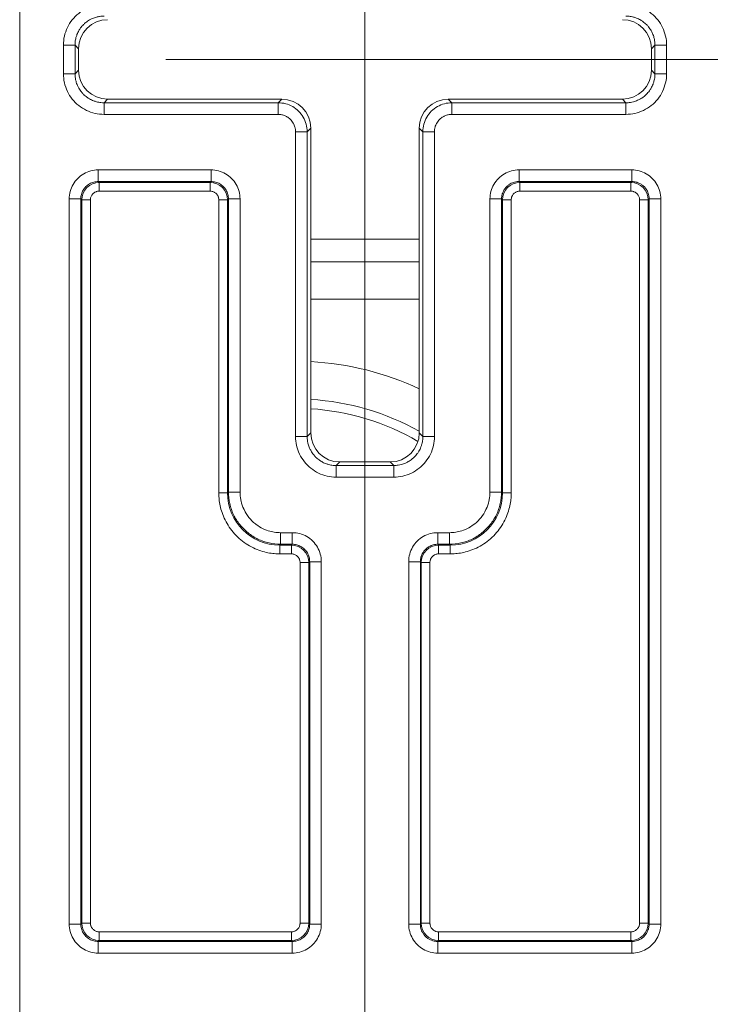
# Model space of a CAD drawing. Header units: inches. Extents: x 0.3 to 84.8, y 1.5 to 53.5.
# Tile 78 of 107: x 68.5 to 69.7, y 30.7 to 32.4. Entities that reach past the tile are written whole.
import ezdxf

# ---------------------------------------------------------------- set-up
doc = ezdxf.new("R2010")
doc.units = ezdxf.units.IN
doc.header["$LTSCALE"] = 2.5
doc.header["$MEASUREMENT"] = 0
for name, color, linetype, lineweight in [('Dimension (ANSI)', 7, 'Continuous', 9), ('Visible (ANSI)', 7, 'Continuous', 18), ('Visible Narrow (ANSI)', 7, 'Continuous', 5)]:
    doc.layers.add(name, color=color, linetype=linetype, lineweight=lineweight)
doc.styles.add('Note Text (ANSI)', font='arial.ttf')
doc.dimstyles.new('.XX', dxfattribs={"dimscale": 2.5, "dimtxt": 0.095, "dimasz": 0.125, "dimexe": 0.1875, "dimexo": 0.0625, "dimgap": 0.0625, "dimtad": 0, "dimtih": 1, "dimtoh": 1, "dimrnd": 1e-08, "dimzin": 0, "dimdsep": 46, "dimtxsty": 'Note Text (ANSI)', "dimblk": 'Filled-1', "dimcen": 0.09, "dimdle": 0.45, "dimclrd": 256, "dimclre": 256, "dimclrt": 256, "dimadec": 0, "dimazin": 1, "dimtfac": 1.263158, "dimtofl": 0, "dimtmove": 0, "dimatfit": 3, "dimfxl": 1, "dimtolj": 1, "dimtzin": 4, "dimlwd": -1, "dimlwe": -1, "dimarcsym": 0})

# ---------------------------------------------------------------- blocks, each defined once
blk = doc.blocks.new('Filled-1')
at = {"color": 0}
for p, q in [((0, 0), (-1, 0.25)), ((-1, 0.25), (-1, -0.25)), ((-1, 0), (0, 0)), ((-1, -0.25), (0, 0))]:
    blk.add_line(p, q, dxfattribs=at)
at = {"color": 0, "flags": 128}
blk.add_lwpolyline([(-1, -0.25), (0, 0), (-1, 0.25), (-1, -0.25)], dxfattribs=at)
at = {"color": 0}
blk.add_solid([(-1, -0.25), (0, 0), (-1, 0.25), (-1, -0.25)], dxfattribs=at)
blk = doc.blocks.new('*D52')
at = {"layer": 'Defpoints', "color": 0, "transparency": 16777216}
for p in [(74.7319, 33.6459), (69.1069, 20.0209), (74.7319, 20.0209)]:
    blk.add_point(p, dxfattribs=at)
at = {"layer": 'Dimension (ANSI)', "transparency": 16777216}
for p, q in [((69.1069, 20.1772), (69.1069, 34.1147)), ((74.7319, 20.1772), (74.7319, 34.1147)), ((69.4194, 33.6459), (71.4547, 33.6459)), ((74.4194, 33.6459), (72.3841, 33.6459))]:
    blk.add_line(p, q, dxfattribs=at)
at = {"layer": 'Dimension (ANSI)', "transparency": 16777216, "xscale": 0.3125, "yscale": 0.3125, "zscale": 0.3125, "rotation": 180}
blk.add_blockref('Filled-1', (69.1069, 33.6459), dxfattribs=at)
at = {"layer": 'Dimension (ANSI)', "transparency": 16777216, "xscale": 0.3125, "yscale": 0.3125, "zscale": 0.3125}
blk.add_blockref('Filled-1', (74.7319, 33.6459), dxfattribs=at)
at = {"layer": 'Dimension (ANSI)', "transparency": 16777216, "insert": (71.611, 33.7672), "char_height": 0.2375, "attachment_point": 1, "style": 'Note Text (ANSI)'}
blk.add_mtext('\\A1;5.63', dxfattribs=at)
blk = doc.blocks.new('*D53')
at = {"layer": 'Defpoints', "color": 0, "transparency": 16777216}
for p in [(68.6073, 32.3656), (68.6073, 20.3406), (80.6698, 20.3406)]:
    blk.add_point(p, dxfattribs=at)
at = {"layer": 'Dimension (ANSI)', "transparency": 16777216}
for p, q in [((68.7635, 32.3656), (81.1385, 32.3656)), ((80.6698, 32.0531), (80.6698, 28.0394)), ((80.6698, 20.6531), (80.6698, 27.4842)), ((68.7635, 20.3406), (81.1385, 20.3406))]:
    blk.add_line(p, q, dxfattribs=at)
at = {"layer": 'Dimension (ANSI)', "transparency": 16777216, "xscale": 0.3125, "yscale": 0.3125, "zscale": 0.3125}
for p, rotation in [((80.6698, 32.3656), 90), ((80.6698, 20.3406), 270)]:
    blk.add_blockref('Filled-1', p, dxfattribs=dict(at, rotation=rotation))
at = {"layer": 'Dimension (ANSI)', "transparency": 16777216, "insert": (80.2802, 27.8831), "char_height": 0.2375, "attachment_point": 1, "style": 'Note Text (ANSI)'}
blk.add_mtext('\\A1;12.03', dxfattribs=at)

msp = doc.modelspace()

# ---------------------------------------------------------------- linework, layer by layer
at = {"layer": 'Visible (ANSI)'}
for p, q in [((68.6135, 32.3471), (68.6135, 32.384)), ((69.6004, 32.384), (69.6004, 32.3471)), ((68.9635, 32.2971), (68.6635, 32.2971)), ((69.5504, 32.2971), (69.2504, 32.2971)), ((69.0135, 31.7221), (69.0135, 32.2471)), ((69.2004, 32.2471), (69.2004, 31.7221)), ((69.0135, 32.0556), (69.2004, 32.0556)), ((69.1504, 31.6721), (69.0635, 31.6721))]:
    msp.add_line(p, q, dxfattribs=at)
for centre, major_axis in [((68.6635, 32.384), (-0.0354, 0.0354)), ((69.5504, 32.384), (0.0354, 0.0354)), ((68.6635, 32.3471), (-0.0354, -0.0354)), ((69.5504, 32.3471), (0.0354, -0.0354)), ((68.9635, 32.2471), (0.0354, 0.0354)), ((69.2504, 32.2471), (-0.0354, 0.0354)), ((69.0635, 31.7221), (-0.0354, -0.0354)), ((69.1504, 31.7221), (0.0354, -0.0354))]:
    msp.add_ellipse(centre, major_axis=major_axis, ratio=0.999695, start_param=5.497939, end_param=7.068431, dxfattribs=at)
at = {"layer": 'Visible Narrow (ANSI)'}
for p, q in [((68.5119, 32.6106), (68.5119, 29.7206)), ((68.5873, 32.3409), (68.5873, 32.3902)), ((68.6073, 32.3902), (68.5873, 32.3902)), ((68.6073, 32.3409), (68.6073, 32.3902)), ((68.6135, 32.384), (68.6073, 32.3902)), ((69.6004, 32.384), (69.6066, 32.3902)), ((69.6066, 32.3902), (69.6266, 32.3902)), ((69.6066, 32.3902), (69.6066, 32.3409)), ((69.6266, 32.3902), (69.6266, 32.3409)), ((68.6073, 32.3409), (68.5873, 32.3409)), ((68.6135, 32.3471), (68.6073, 32.3409)), ((69.6004, 32.3471), (69.6066, 32.3409)), ((69.6066, 32.3409), (69.6266, 32.3409)), ((68.6635, 32.2971), (68.6573, 32.2909)), ((68.9573, 32.2909), (68.6573, 32.2909)), ((68.6573, 32.2909), (68.6573, 32.2709)), ((68.9635, 32.2971), (68.9573, 32.2909)), ((68.9573, 32.2909), (68.9573, 32.2709)), ((69.2566, 32.2909), (69.2504, 32.2971)), ((69.2566, 32.2909), (69.2566, 32.2709)), ((69.5566, 32.2909), (69.2566, 32.2909)), ((69.5504, 32.2971), (69.5566, 32.2909)), ((69.5566, 32.2909), (69.5566, 32.2709)), ((68.9573, 32.2709), (68.6573, 32.2709)), ((69.5566, 32.2709), (69.2566, 32.2709)), ((68.9873, 31.7159), (68.9873, 32.2409)), ((69.0073, 32.2409), (68.9873, 32.2409)), ((69.0135, 32.2471), (69.0073, 32.2409)), ((69.0073, 31.7159), (69.0073, 32.2409)), ((69.2066, 32.2409), (69.2004, 32.2471)), ((69.2066, 32.2409), (69.2266, 32.2409)), ((69.2066, 32.2409), (69.2066, 31.7159)), ((69.2266, 32.2409), (69.2266, 31.7159)), ((68.6473, 32.1752), (68.8416, 32.1752)), ((68.6473, 32.1552), (68.6473, 32.1752)), ((68.8416, 32.1552), (68.8416, 32.1752)), ((69.3723, 32.1752), (69.5666, 32.1752)), ((69.3723, 32.1552), (69.3723, 32.1752)), ((69.5666, 32.1552), (69.5666, 32.1752)), ((68.6473, 32.1552), (68.8416, 32.1552)), ((68.6473, 32.1552), (68.6488, 32.1536)), ((68.6488, 32.1536), (68.84, 32.1536)), ((68.6488, 32.1386), (68.6488, 32.1536)), ((68.8416, 32.1552), (68.84, 32.1536)), ((68.84, 32.1386), (68.84, 32.1536)), ((69.3723, 32.1552), (69.5666, 32.1552)), ((69.3738, 32.1536), (69.3723, 32.1552)), ((69.3738, 32.1536), (69.565, 32.1536)), ((69.3738, 32.1386), (69.3738, 32.1536)), ((69.565, 32.1536), (69.5666, 32.1552)), ((69.565, 32.1386), (69.565, 32.1536)), ((68.6488, 32.1386), (68.84, 32.1386)), ((69.3738, 32.1386), (69.565, 32.1386)), ((68.5973, 30.8759), (68.5973, 32.1252)), ((68.6173, 32.1252), (68.5973, 32.1252)), ((68.6173, 30.8759), (68.6173, 32.1252)), ((68.6173, 32.1252), (68.6189, 32.1236)), ((68.6189, 30.8775), (68.6189, 32.1236)), ((68.6339, 32.1236), (68.6189, 32.1236)), ((68.6339, 30.8775), (68.6339, 32.1236)), ((68.855, 32.1236), (68.87, 32.1236)), ((68.855, 32.1236), (68.855, 31.6186)), ((68.8716, 32.1252), (68.87, 32.1236)), ((68.87, 32.1236), (68.87, 31.6186)), ((68.8716, 32.1252), (68.8916, 32.1252)), ((68.8716, 32.1252), (68.8716, 31.6202)), ((68.8916, 32.1252), (68.8916, 31.6202)), ((69.3223, 31.6202), (69.3223, 32.1252)), ((69.3423, 32.1252), (69.3223, 32.1252)), ((69.3423, 31.6202), (69.3423, 32.1252)), ((69.3439, 32.1236), (69.3423, 32.1252)), ((69.3439, 31.6186), (69.3439, 32.1236)), ((69.3589, 32.1236), (69.3439, 32.1236)), ((69.3589, 31.6186), (69.3589, 32.1236)), ((69.58, 32.1236), (69.58, 30.8775)), ((69.58, 32.1236), (69.595, 32.1236)), ((69.595, 32.1236), (69.5966, 32.1252)), ((69.595, 32.1236), (69.595, 30.8775)), ((69.5966, 32.1252), (69.6166, 32.1252)), ((69.5966, 32.1252), (69.5966, 30.8759)), ((69.6166, 32.1252), (69.6166, 30.8759)), ((69.0135, 32.017), (69.2004, 32.017)), ((69.0135, 31.9523), (69.2004, 31.9523)), ((69.0073, 31.7159), (68.9873, 31.7159)), ((69.0135, 31.7221), (69.0073, 31.7159)), ((69.2004, 31.7221), (69.2066, 31.7159)), ((69.2066, 31.7159), (69.2266, 31.7159)), ((69.2263, 31.7091), (69.2263, 31.7091)), ((69.0635, 31.6721), (69.0573, 31.6659)), ((69.1504, 31.6721), (69.1566, 31.6659)), ((69.1566, 31.6659), (69.0573, 31.6659)), ((69.0573, 31.6659), (69.0573, 31.6459)), ((69.1566, 31.6659), (69.1566, 31.6459)), ((69.1566, 31.6459), (69.0573, 31.6459)), ((68.855, 31.6186), (68.87, 31.6186)), ((68.87, 31.6186), (68.8716, 31.6202)), ((68.8716, 31.6202), (68.8916, 31.6202)), ((69.3423, 31.6202), (69.3223, 31.6202)), ((69.3423, 31.6202), (69.3439, 31.6186)), ((69.3589, 31.6186), (69.3439, 31.6186)), ((68.9616, 31.5502), (68.9816, 31.5502)), ((68.9616, 31.5302), (68.9616, 31.5502)), ((68.9816, 31.5302), (68.9816, 31.5502)), ((68.9872, 31.5499), (68.9872, 31.5499)), ((69.2323, 31.5502), (69.2523, 31.5502)), ((69.2323, 31.5302), (69.2323, 31.5502)), ((69.2523, 31.5302), (69.2523, 31.5502)), ((68.96, 31.5286), (68.9616, 31.5302)), ((68.96, 31.5286), (68.98, 31.5286)), ((68.96, 31.5136), (68.96, 31.5286)), ((68.9616, 31.5302), (68.9816, 31.5302)), ((68.9816, 31.5302), (68.98, 31.5286)), ((68.98, 31.5136), (68.98, 31.5286)), ((69.2323, 31.5302), (69.2523, 31.5302)), ((69.2338, 31.5286), (69.2323, 31.5302)), ((69.2338, 31.5286), (69.2539, 31.5286)), ((69.2338, 31.5136), (69.2338, 31.5286)), ((69.2523, 31.5302), (69.2539, 31.5286)), ((69.2539, 31.5136), (69.2539, 31.5286)), ((68.96, 31.5136), (68.98, 31.5136)), ((69.2338, 31.5136), (69.2539, 31.5136)), ((68.995, 31.4986), (68.995, 30.8775)), ((68.995, 31.4986), (69.01, 31.4986)), ((69.0116, 31.5002), (69.01, 31.4986)), ((69.01, 31.4986), (69.01, 30.8775)), ((69.0116, 31.5002), (69.0316, 31.5002)), ((69.0116, 31.5002), (69.0116, 30.8759)), ((69.0316, 31.5002), (69.0316, 30.8759)), ((69.1823, 30.8759), (69.1823, 31.5002)), ((69.2023, 31.5002), (69.1823, 31.5002)), ((69.2023, 30.8759), (69.2023, 31.5002)), ((69.2039, 31.4986), (69.2023, 31.5002)), ((69.2039, 30.8775), (69.2039, 31.4986)), ((69.2189, 31.4986), (69.2039, 31.4986)), ((69.2189, 30.8775), (69.2189, 31.4986)), ((68.6173, 30.8759), (68.5973, 30.8759)), ((68.6173, 30.8759), (68.6189, 30.8775)), ((68.6339, 30.8775), (68.6189, 30.8775)), ((68.995, 30.8775), (69.01, 30.8775)), ((69.0116, 30.8759), (69.01, 30.8775)), ((69.0116, 30.8759), (69.0316, 30.8759)), ((69.2023, 30.8759), (69.1823, 30.8759)), ((69.2039, 30.8775), (69.2023, 30.8759)), ((69.2189, 30.8775), (69.2039, 30.8775)), ((69.58, 30.8775), (69.595, 30.8775)), ((69.595, 30.8775), (69.5966, 30.8759)), ((69.5966, 30.8759), (69.6166, 30.8759)), ((68.98, 30.8625), (68.6488, 30.8625)), ((68.6488, 30.8625), (68.6488, 30.8475)), ((68.98, 30.8625), (68.98, 30.8475)), ((69.565, 30.8625), (69.2338, 30.8625)), ((69.2338, 30.8625), (69.2338, 30.8475)), ((69.565, 30.8625), (69.565, 30.8475)), ((68.6473, 30.8459), (68.6488, 30.8475)), ((68.9816, 30.8459), (68.6473, 30.8459)), ((68.6473, 30.8459), (68.6473, 30.8259)), ((68.98, 30.8475), (68.6488, 30.8475)), ((68.9816, 30.8459), (68.98, 30.8475)), ((68.9816, 30.8459), (68.9816, 30.8259)), ((69.2338, 30.8475), (69.2323, 30.8459)), ((69.5666, 30.8459), (69.2323, 30.8459)), ((69.2323, 30.8459), (69.2323, 30.8259)), ((69.565, 30.8475), (69.2338, 30.8475)), ((69.565, 30.8475), (69.5666, 30.8459)), ((69.5666, 30.8459), (69.5666, 30.8259)), ((68.9816, 30.8259), (68.6473, 30.8259)), ((69.5666, 30.8259), (69.2323, 30.8259))]:
    msp.add_line(p, q, dxfattribs=at)
for radius, start, end in [(0.5005, 64.7878, 86.9875), (0.4355, 60.6894, 86.5374), (0.4194, 59.7908, 86.4044)]:
    msp.add_arc((68.9872, 31.3451), radius, start, end, dxfattribs=at)
for centre, major_axis, ratio, start_param, end_param in [((68.6489, 32.1236), (0.0212, 0.0212), 0.999924, 0.785497, 2.356096), ((68.84, 32.1236), (0.0212, -0.0212), 0.999924, 0.785497, 2.356096), ((69.3739, 32.1236), (0.0212, 0.0212), 0.999924, 0.785497, 2.356096), ((69.565, 32.1236), (0.0212, -0.0212), 0.999924, 0.785497, 2.356096), ((68.96, 31.6187), (0.0637, 0.0637), 0.999594, 2.356353, 3.926845), ((69.2538, 31.6187), (0.0637, -0.0637), 0.999594, 5.497937, 7.068429), ((68.98, 31.4986), (0.0212, -0.0212), 0.999924, 0.785497, 2.356096), ((69.2339, 31.4986), (0.0212, 0.0212), 0.999924, 0.785497, 2.356096), ((68.6489, 30.8775), (-0.0212, 0.0212), 0.999924, 0.785497, 2.356096), ((68.98, 30.8775), (-0.0212, -0.0212), 0.999924, 0.785497, 2.356096), ((69.2339, 30.8775), (-0.0212, 0.0212), 0.999924, 0.785497, 2.356096), ((69.565, 30.8775), (-0.0212, -0.0212), 0.999924, 0.785497, 2.356096)]:
    msp.add_ellipse(centre, major_axis=major_axis, ratio=ratio, start_param=start_param, end_param=end_param, dxfattribs=at)
for points in [[(68.5873, 32.3902), (68.5873, 32.3955), (68.5884, 32.4058), (68.5937, 32.4209), (68.6021, 32.4342), (68.6133, 32.4454), (68.6267, 32.4538), (68.6418, 32.4591), (68.652, 32.4602), (68.6573, 32.4602)], [(69.5566, 32.4602), (69.5619, 32.4602), (69.5722, 32.4591), (69.5872, 32.4538), (69.6006, 32.4454), (69.6118, 32.4342), (69.6202, 32.4208), (69.6254, 32.4057), (69.6266, 32.3955), (69.6266, 32.3902)], [(68.6573, 32.2709), (68.652, 32.2709), (68.6417, 32.2721), (68.6266, 32.2773), (68.6133, 32.2857), (68.6021, 32.2969), (68.5937, 32.3103), (68.5884, 32.3254), (68.5873, 32.3356), (68.5873, 32.3409)], [(69.6266, 32.3409), (69.6266, 32.3356), (69.6254, 32.3253), (69.6202, 32.3103), (69.6118, 32.2969), (69.6006, 32.2857), (69.5872, 32.2773), (69.5721, 32.272), (69.5618, 32.2709), (69.5566, 32.2709)], [(69.0073, 32.2409), (69.0073, 32.2453), (69.0061, 32.254), (69.0011, 32.2662), (68.993, 32.2767), (68.9826, 32.2847), (68.9704, 32.2898), (68.9616, 32.2909), (68.9573, 32.2909)], [(69.2566, 32.2909), (69.2522, 32.2909), (69.2435, 32.2898), (69.2313, 32.2847), (69.2208, 32.2767), (69.2128, 32.2662), (69.2077, 32.254), (69.2066, 32.2453), (69.2066, 32.2409)], [(68.5973, 32.1252), (68.5973, 32.1297), (68.5984, 32.1382), (68.6035, 32.1505), (68.6115, 32.161), (68.6219, 32.169), (68.6342, 32.1741), (68.6428, 32.1752), (68.6473, 32.1752)], [(68.8416, 32.1752), (68.846, 32.1752), (68.8546, 32.1741), (68.8669, 32.169), (68.8773, 32.161), (68.8854, 32.1505), (68.8904, 32.1383), (68.8916, 32.1297), (68.8916, 32.1252)], [(69.3223, 32.1252), (69.3223, 32.1297), (69.3234, 32.1383), (69.3285, 32.1506), (69.3366, 32.161), (69.347, 32.169), (69.3593, 32.1741), (69.3678, 32.1752), (69.3723, 32.1752)], [(69.5666, 32.1752), (69.5711, 32.1752), (69.5797, 32.1741), (69.5919, 32.169), (69.6024, 32.1609), (69.6104, 32.1505), (69.6155, 32.1382), (69.6166, 32.1297), (69.6166, 32.1252)], [(68.6173, 32.1252), (68.6173, 32.1278), (68.618, 32.1331), (68.621, 32.1404), (68.6258, 32.1467), (68.6321, 32.1515), (68.6394, 32.1545), (68.6446, 32.1552), (68.6473, 32.1552)], [(68.8416, 32.1552), (68.8442, 32.1552), (68.8494, 32.1545), (68.8568, 32.1515), (68.863, 32.1467), (68.8679, 32.1404), (68.8709, 32.1331), (68.8716, 32.1278), (68.8716, 32.1252)], [(69.0573, 31.6459), (69.052, 31.6459), (69.0417, 31.6471), (69.0266, 31.6523), (69.0133, 31.6607), (69.0021, 31.6719), (68.9937, 31.6853), (68.9884, 31.7004), (68.9873, 31.7106), (68.9873, 31.7159)], [(69.2266, 31.7159), (69.2266, 31.7106), (69.2254, 31.7003), (69.2202, 31.6853), (69.2118, 31.6719), (69.2006, 31.6607), (69.1872, 31.6523), (69.1721, 31.647), (69.1618, 31.6459), (69.1566, 31.6459)], [(68.855, 31.6186), (68.855, 31.616), (68.8552, 31.6102), (68.8565, 31.5997), (68.8593, 31.5879), (68.864, 31.5754), (68.8707, 31.5628), (68.8794, 31.5508), (68.8899, 31.54), (68.9018, 31.5308), (68.9145, 31.5236), (68.9274, 31.5185), (68.9397, 31.5154), (68.9509, 31.5139), (68.9571, 31.5136), (68.96, 31.5136)], [(68.8716, 31.6202), (68.8716, 31.6135), (68.8731, 31.6), (68.8798, 31.5808), (68.8906, 31.5636), (68.905, 31.5493), (68.9222, 31.5384), (68.9414, 31.5317), (68.9548, 31.5302), (68.9616, 31.5302)], [(69.2523, 31.5302), (69.259, 31.5302), (69.2725, 31.5317), (69.2917, 31.5384), (69.3089, 31.5493), (69.3232, 31.5636), (69.334, 31.5808), (69.3408, 31.6), (69.3423, 31.6135), (69.3423, 31.6202)], [(69.2539, 31.5136), (69.2567, 31.5136), (69.2629, 31.5139), (69.274, 31.5154), (69.2862, 31.5184), (69.2989, 31.5234), (69.3116, 31.5305), (69.3235, 31.5395), (69.334, 31.5503), (69.3429, 31.5623), (69.3497, 31.575), (69.3544, 31.5876), (69.3573, 31.5996), (69.3587, 31.6102), (69.3589, 31.616), (69.3589, 31.6186)], [(68.9816, 31.5502), (68.986, 31.5502), (68.9946, 31.5491), (69.0069, 31.544), (69.0173, 31.536), (69.0254, 31.5255), (69.0304, 31.5133), (69.0316, 31.5047), (69.0316, 31.5002)], [(69.1823, 31.5002), (69.1823, 31.5047), (69.1834, 31.5133), (69.1885, 31.5256), (69.1966, 31.536), (69.207, 31.544), (69.2193, 31.5491), (69.2278, 31.5502), (69.2323, 31.5502)], [(68.9816, 31.5302), (68.9842, 31.5302), (68.9894, 31.5295), (68.9968, 31.5265), (69.003, 31.5217), (69.0079, 31.5154), (69.0109, 31.5081), (69.0116, 31.5028), (69.0116, 31.5002)], [(68.6473, 30.8259), (68.6428, 30.8259), (68.6343, 30.827), (68.622, 30.8321), (68.6115, 30.8401), (68.6035, 30.8506), (68.5984, 30.8628), (68.5973, 30.8714), (68.5973, 30.8759)], [(68.6473, 30.8459), (68.6446, 30.8459), (68.6394, 30.8466), (68.6321, 30.8496), (68.6258, 30.8544), (68.621, 30.8607), (68.618, 30.868), (68.6173, 30.8733), (68.6173, 30.8759)], [(69.0316, 30.8759), (69.0316, 30.8715), (69.0304, 30.8629), (69.0254, 30.8506), (69.0174, 30.8402), (69.0069, 30.8321), (68.9947, 30.8271), (68.9861, 30.8259), (68.9816, 30.8259)], [(69.0116, 30.8759), (69.0116, 30.8733), (69.0109, 30.868), (69.0079, 30.8607), (69.003, 30.8544), (68.9968, 30.8496), (68.9895, 30.8466), (68.9842, 30.8459), (68.9816, 30.8459)], [(69.2323, 30.8259), (69.2278, 30.8259), (69.2192, 30.8271), (69.2069, 30.8321), (69.1965, 30.8402), (69.1885, 30.8506), (69.1834, 30.8629), (69.1823, 30.8715), (69.1823, 30.8759)], [(69.6166, 30.8759), (69.6166, 30.8714), (69.6154, 30.8628), (69.6104, 30.8506), (69.6023, 30.8401), (69.5919, 30.8321), (69.5796, 30.827), (69.571, 30.8259), (69.5666, 30.8259)]]:
    msp.add_open_spline(points, degree=3, dxfattribs=at)
for points, knots in [([(68.6073, 32.3902), (68.6073, 32.392), (68.6074, 32.3938), (68.6078, 32.3981), (68.6083, 32.4007), (68.6094, 32.4049), (68.61, 32.4066), (68.6116, 32.4107), (68.6127, 32.413), (68.6149, 32.4168), (68.6159, 32.4183), (68.6184, 32.4218), (68.6201, 32.4238), (68.6232, 32.4269), (68.6245, 32.4281), (68.6279, 32.4308), (68.6301, 32.4322), (68.6338, 32.4344), (68.6355, 32.4352), (68.6395, 32.437), (68.6419, 32.4379), (68.6461, 32.439), (68.6479, 32.4394), (68.6522, 32.44), (68.6547, 32.4402), (68.6573, 32.4402)], [0, 0, 0, 0, 0.067956, 0.067956, 0.166667, 0.166667, 0.235231, 0.235231, 0.333333, 0.333333, 0.401886, 0.401886, 0.5, 0.5, 0.568958, 0.568958, 0.666667, 0.666667, 0.735608, 0.735608, 0.833333, 0.833333, 0.902815, 0.902815, 1, 1, 1, 1]), ([(69.5566, 32.4402), (69.5584, 32.4402), (69.5601, 32.4401), (69.5645, 32.4397), (69.567, 32.4392), (69.5713, 32.4381), (69.573, 32.4375), (69.577, 32.4359), (69.5794, 32.4348), (69.5832, 32.4326), (69.5847, 32.4316), (69.5882, 32.4291), (69.5901, 32.4274), (69.5932, 32.4243), (69.5944, 32.423), (69.5972, 32.4196), (69.5986, 32.4174), (69.6008, 32.4137), (69.6016, 32.412), (69.6034, 32.408), (69.6042, 32.4056), (69.6054, 32.4014), (69.6057, 32.3996), (69.6064, 32.3953), (69.6066, 32.3928), (69.6066, 32.3902)], [0, 0, 0, 0, 0.067956, 0.067956, 0.166667, 0.166667, 0.235231, 0.235231, 0.333333, 0.333333, 0.401886, 0.401886, 0.5, 0.5, 0.568958, 0.568958, 0.666667, 0.666667, 0.735608, 0.735608, 0.833333, 0.833333, 0.902815, 0.902815, 1, 1, 1, 1]), ([(68.6573, 32.2909), (68.6555, 32.2909), (68.6537, 32.291), (68.6494, 32.2915), (68.6468, 32.2919), (68.6426, 32.2931), (68.6409, 32.2936), (68.6368, 32.2952), (68.6345, 32.2963), (68.6307, 32.2985), (68.6292, 32.2995), (68.6257, 32.3021), (68.6237, 32.3037), (68.6206, 32.3068), (68.6194, 32.3082), (68.6167, 32.3116), (68.6152, 32.3137), (68.6131, 32.3175), (68.6122, 32.3191), (68.6105, 32.3231), (68.6096, 32.3255), (68.6085, 32.3297), (68.6081, 32.3315), (68.6075, 32.3358), (68.6073, 32.3384), (68.6073, 32.3409)], [0, 0, 0, 0, 0.067956, 0.067956, 0.166667, 0.166667, 0.235231, 0.235231, 0.333333, 0.333333, 0.401886, 0.401886, 0.5, 0.5, 0.568958, 0.568958, 0.666667, 0.666667, 0.735608, 0.735608, 0.833333, 0.833333, 0.902815, 0.902815, 1, 1, 1, 1]), ([(69.6066, 32.3409), (69.6066, 32.3391), (69.6065, 32.3373), (69.606, 32.333), (69.6056, 32.3305), (69.6044, 32.3262), (69.6039, 32.3245), (69.6023, 32.3204), (69.6012, 32.3181), (69.599, 32.3143), (69.598, 32.3128), (69.5954, 32.3093), (69.5938, 32.3074), (69.5907, 32.3043), (69.5893, 32.3031), (69.5859, 32.3003), (69.5838, 32.2989), (69.58, 32.2967), (69.5784, 32.2959), (69.5744, 32.2941), (69.572, 32.2933), (69.5677, 32.2921), (69.566, 32.2918), (69.5617, 32.2911), (69.5591, 32.2909), (69.5566, 32.2909)], [0, 0, 0, 0, 0.067956, 0.067956, 0.166667, 0.166667, 0.235231, 0.235231, 0.333333, 0.333333, 0.401886, 0.401886, 0.5, 0.5, 0.568958, 0.568958, 0.666667, 0.666667, 0.735608, 0.735608, 0.833333, 0.833333, 0.902815, 0.902815, 1, 1, 1, 1]), ([(68.9873, 32.2409), (68.9873, 32.2429), (68.9871, 32.2449), (68.9867, 32.2468), (68.9866, 32.2474), (68.9864, 32.248), (68.9863, 32.2486), (68.9856, 32.2509), (68.9847, 32.2532), (68.9836, 32.2554), (68.9835, 32.2555), (68.9834, 32.2557), (68.9833, 32.2559), (68.982, 32.2582), (68.9803, 32.2603), (68.9785, 32.2621), (68.9783, 32.2623), (68.9782, 32.2624), (68.978, 32.2626), (68.9763, 32.2643), (68.9743, 32.2657), (68.9723, 32.2669), (68.9717, 32.2672), (68.9711, 32.2675), (68.9705, 32.2678), (68.9687, 32.2687), (68.9669, 32.2694), (68.965, 32.2699), (68.9639, 32.2702), (68.9629, 32.2704), (68.9618, 32.2706), (68.9603, 32.2708), (68.9588, 32.2709), (68.9573, 32.2709)], [0, 0, 0, 0, 0.126204, 0.126204, 0.126204, 0.166667, 0.166667, 0.166667, 0.320642, 0.320642, 0.320642, 0.333333, 0.333333, 0.333333, 0.5, 0.5, 0.5, 0.514265, 0.514265, 0.514265, 0.666667, 0.666667, 0.666667, 0.708071, 0.708071, 0.708071, 0.833333, 0.833333, 0.833333, 0.903211, 0.903211, 0.903211, 1, 1, 1, 1]), ([(69.2566, 32.2709), (69.255, 32.2709), (69.2535, 32.2708), (69.252, 32.2706), (69.251, 32.2704), (69.2499, 32.2702), (69.2489, 32.2699), (69.247, 32.2694), (69.2451, 32.2687), (69.2433, 32.2678), (69.2428, 32.2675), (69.2422, 32.2672), (69.2416, 32.2669), (69.2395, 32.2657), (69.2376, 32.2643), (69.2359, 32.2626), (69.2357, 32.2624), (69.2355, 32.2623), (69.2354, 32.2621), (69.2335, 32.2603), (69.2319, 32.2582), (69.2306, 32.2559), (69.2305, 32.2557), (69.2304, 32.2555), (69.2303, 32.2554), (69.2291, 32.2532), (69.2282, 32.2509), (69.2276, 32.2486), (69.2274, 32.248), (69.2273, 32.2474), (69.2272, 32.2468), (69.2268, 32.2449), (69.2266, 32.2429), (69.2266, 32.2409)], [0.0000001, 0.0000001, 0.0000001, 0.0000001, 0.0967894, 0.0967894, 0.0967894, 0.1666667, 0.1666667, 0.1666667, 0.2919295, 0.2919295, 0.2919295, 0.3333334, 0.3333334, 0.3333334, 0.4857351, 0.4857351, 0.4857351, 0.5, 0.5, 0.5, 0.6666667, 0.6666667, 0.6666667, 0.6793579, 0.6793579, 0.6793579, 0.8333333, 0.8333333, 0.8333333, 0.8737964, 0.8737964, 0.8737964, 1, 1, 1, 1]), ([(69.3423, 32.1252), (69.3423, 32.1255), (69.3423, 32.1258), (69.3424, 32.1285), (69.3427, 32.1308), (69.3434, 32.1335), (69.3436, 32.1341), (69.3444, 32.1366), (69.3453, 32.1384), (69.3467, 32.1409), (69.3471, 32.1416), (69.3486, 32.1438), (69.3498, 32.1452), (69.3518, 32.1472), (69.3526, 32.1479), (69.3546, 32.1495), (69.3559, 32.1504), (69.3584, 32.1519), (69.3596, 32.1524), (69.362, 32.1534), (69.3633, 32.1539), (69.366, 32.1546), (69.3676, 32.1549), (69.3702, 32.1552), (69.3712, 32.1552), (69.3723, 32.1552)], [0, 0, 0, 0, 0.019513, 0.019513, 0.166667, 0.166667, 0.202349, 0.202349, 0.333333, 0.333333, 0.385048, 0.385048, 0.5, 0.5, 0.56788, 0.56788, 0.666667, 0.666667, 0.750401, 0.750401, 0.833333, 0.833333, 0.933539, 0.933539, 1, 1, 1, 1]), ([(69.5666, 32.1552), (69.5669, 32.1552), (69.5672, 32.1552), (69.5698, 32.1551), (69.5721, 32.1548), (69.5749, 32.1541), (69.5754, 32.1539), (69.5779, 32.1531), (69.5798, 32.1522), (69.5823, 32.1508), (69.583, 32.1504), (69.5851, 32.1489), (69.5865, 32.1477), (69.5886, 32.1457), (69.5893, 32.1449), (69.5909, 32.1428), (69.5918, 32.1416), (69.5932, 32.1391), (69.5938, 32.1379), (69.5948, 32.1355), (69.5952, 32.1342), (69.596, 32.1315), (69.5963, 32.1299), (69.5965, 32.1273), (69.5966, 32.1263), (69.5966, 32.1252)], [0, 0, 0, 0, 0.019513, 0.019513, 0.166667, 0.166667, 0.202349, 0.202349, 0.333333, 0.333333, 0.385048, 0.385048, 0.5, 0.5, 0.56788, 0.56788, 0.666667, 0.666667, 0.750401, 0.750401, 0.833333, 0.833333, 0.933539, 0.933539, 1, 1, 1, 1]), ([(68.6339, 32.1236), (68.6339, 32.1244), (68.6339, 32.1251), (68.6341, 32.1266), (68.6343, 32.1274), (68.6348, 32.129), (68.6351, 32.1298), (68.6359, 32.1312), (68.6362, 32.1318), (68.6372, 32.1332), (68.6379, 32.134), (68.6391, 32.135), (68.6395, 32.1354), (68.6409, 32.1364), (68.6419, 32.137), (68.6434, 32.1376), (68.6438, 32.1378), (68.6455, 32.1383), (68.6466, 32.1385), (68.6482, 32.1386), (68.6485, 32.1386), (68.6488, 32.1386)], [0.0000001, 0.0000001, 0.0000001, 0.0000001, 0.0926788, 0.0926788, 0.2000001, 0.2000001, 0.3105238, 0.3105238, 0.4000001, 0.4000001, 0.5257881, 0.5257881, 0.6000001, 0.6000001, 0.7409586, 0.7409586, 0.8, 0.8, 0.9581218, 0.9581218, 1, 1, 1, 1]), ([(68.84, 32.1386), (68.8407, 32.1386), (68.8414, 32.1386), (68.8429, 32.1384), (68.8437, 32.1382), (68.8453, 32.1377), (68.8461, 32.1374), (68.8475, 32.1366), (68.8482, 32.1362), (68.8496, 32.1352), (68.8503, 32.1346), (68.8514, 32.1334), (68.8518, 32.1329), (68.8528, 32.1315), (68.8534, 32.1305), (68.854, 32.1291), (68.8542, 32.1287), (68.8547, 32.127), (68.8549, 32.1259), (68.855, 32.1243), (68.855, 32.124), (68.855, 32.1236)], [0.0000001, 0.0000001, 0.0000001, 0.0000001, 0.0926788, 0.0926788, 0.2000001, 0.2000001, 0.3105238, 0.3105238, 0.4000001, 0.4000001, 0.5257881, 0.5257881, 0.6000001, 0.6000001, 0.7409586, 0.7409586, 0.8, 0.8, 0.9581218, 0.9581218, 1, 1, 1, 1]), ([(69.3589, 32.1236), (69.3589, 32.124), (69.3589, 32.1243), (69.359, 32.1259), (69.3592, 32.127), (69.3597, 32.1287), (69.3599, 32.1291), (69.3605, 32.1305), (69.3611, 32.1315), (69.3621, 32.1329), (69.3624, 32.1334), (69.3635, 32.1346), (69.3643, 32.1352), (69.3657, 32.1362), (69.3663, 32.1366), (69.3677, 32.1374), (69.3685, 32.1377), (69.3701, 32.1382), (69.3709, 32.1384), (69.3724, 32.1386), (69.3731, 32.1386), (69.3738, 32.1386)], [0.0000002, 0.0000002, 0.0000002, 0.0000002, 0.0418782, 0.0418782, 0.2000001, 0.2000001, 0.2590416, 0.2590416, 0.4000001, 0.4000001, 0.474212, 0.474212, 0.6000001, 0.6000001, 0.6894765, 0.6894765, 0.8, 0.8, 0.907321, 0.907321, 1, 1, 1, 1]), ([(69.565, 32.1386), (69.5653, 32.1386), (69.5657, 32.1386), (69.5672, 32.1385), (69.5684, 32.1383), (69.57, 32.1378), (69.5705, 32.1376), (69.5719, 32.137), (69.5729, 32.1364), (69.5743, 32.1354), (69.5748, 32.135), (69.5759, 32.134), (69.5766, 32.1332), (69.5776, 32.1318), (69.578, 32.1312), (69.5787, 32.1298), (69.5791, 32.129), (69.5796, 32.1274), (69.5797, 32.1266), (69.58, 32.1251), (69.58, 32.1244), (69.58, 32.1236)], [0.0000002, 0.0000002, 0.0000002, 0.0000002, 0.0418782, 0.0418782, 0.2000001, 0.2000001, 0.2590416, 0.2590416, 0.4000001, 0.4000001, 0.474212, 0.474212, 0.6000001, 0.6000001, 0.6894765, 0.6894765, 0.8, 0.8, 0.907321, 0.907321, 1, 1, 1, 1]), ([(69.0573, 31.6659), (69.0555, 31.6659), (69.0537, 31.666), (69.0494, 31.6665), (69.0468, 31.6669), (69.0426, 31.6681), (69.0409, 31.6686), (69.0368, 31.6702), (69.0345, 31.6713), (69.0307, 31.6735), (69.0292, 31.6745), (69.0257, 31.6771), (69.0237, 31.6787), (69.0206, 31.6818), (69.0194, 31.6832), (69.0167, 31.6866), (69.0152, 31.6887), (69.0131, 31.6925), (69.0122, 31.6941), (69.0105, 31.6981), (69.0096, 31.7005), (69.0085, 31.7047), (69.0081, 31.7065), (69.0075, 31.7108), (69.0073, 31.7134), (69.0073, 31.7159)], [0, 0, 0, 0, 0.067956, 0.067956, 0.166667, 0.166667, 0.235231, 0.235231, 0.333333, 0.333333, 0.401886, 0.401886, 0.5, 0.5, 0.568958, 0.568958, 0.666667, 0.666667, 0.735608, 0.735608, 0.833333, 0.833333, 0.902815, 0.902815, 1, 1, 1, 1]), ([(69.2066, 31.7159), (69.2066, 31.7141), (69.2065, 31.7123), (69.206, 31.708), (69.2056, 31.7055), (69.2044, 31.7012), (69.2039, 31.6995), (69.2023, 31.6954), (69.2012, 31.6931), (69.199, 31.6893), (69.198, 31.6878), (69.1954, 31.6843), (69.1938, 31.6824), (69.1907, 31.6793), (69.1893, 31.6781), (69.1859, 31.6753), (69.1838, 31.6739), (69.18, 31.6717), (69.1784, 31.6709), (69.1744, 31.6691), (69.172, 31.6683), (69.1677, 31.6671), (69.166, 31.6668), (69.1617, 31.6661), (69.1591, 31.6659), (69.1566, 31.6659)], [0, 0, 0, 0, 0.067956, 0.067956, 0.166667, 0.166667, 0.235231, 0.235231, 0.333333, 0.333333, 0.401886, 0.401886, 0.5, 0.5, 0.568958, 0.568958, 0.666667, 0.666667, 0.735608, 0.735608, 0.833333, 0.833333, 0.902815, 0.902815, 1, 1, 1, 1]), ([(68.8916, 31.6202), (68.8916, 31.6158), (68.892, 31.6115), (68.8928, 31.6073), (68.8929, 31.6064), (68.8931, 31.6056), (68.8933, 31.6047), (68.8944, 31.6), (68.896, 31.5954), (68.898, 31.591), (68.8981, 31.5906), (68.8983, 31.5902), (68.8985, 31.5899), (68.9008, 31.5851), (68.9036, 31.5807), (68.9069, 31.5766), (68.9101, 31.5725), (68.9139, 31.5687), (68.918, 31.5655), (68.9184, 31.5651), (68.9188, 31.5648), (68.9192, 31.5645), (68.923, 31.5616), (68.927, 31.5592), (68.9312, 31.5571), (68.9322, 31.5567), (68.9331, 31.5563), (68.934, 31.5559), (68.9379, 31.5542), (68.942, 31.5529), (68.9461, 31.552), (68.9475, 31.5516), (68.949, 31.5513), (68.9504, 31.5511), (68.9541, 31.5505), (68.9578, 31.5502), (68.9616, 31.5502)], [0, 0, 0, 0, 0.118147, 0.118147, 0.118147, 0.142857, 0.142857, 0.142857, 0.274233, 0.274233, 0.274233, 0.285714, 0.285714, 0.285714, 0.428571, 0.428571, 0.428571, 0.571429, 0.571429, 0.571429, 0.585851, 0.585851, 0.585851, 0.714286, 0.714286, 0.714286, 0.741677, 0.741677, 0.741677, 0.857143, 0.857143, 0.857143, 0.898014, 0.898014, 0.898014, 1, 1, 1, 1]), ([(69.2523, 31.5502), (69.2561, 31.5502), (69.2598, 31.5505), (69.2634, 31.5511), (69.2649, 31.5513), (69.2663, 31.5516), (69.2678, 31.552), (69.2719, 31.5529), (69.276, 31.5542), (69.2799, 31.5559), (69.2808, 31.5563), (69.2817, 31.5567), (69.2826, 31.5571), (69.2869, 31.5592), (69.2909, 31.5616), (69.2947, 31.5645), (69.2951, 31.5648), (69.2955, 31.5651), (69.2959, 31.5655), (69.3, 31.5687), (69.3037, 31.5724), (69.3069, 31.5764), (69.3102, 31.5806), (69.3131, 31.5851), (69.3154, 31.5899), (69.3155, 31.5902), (69.3157, 31.5906), (69.3159, 31.591), (69.3179, 31.5954), (69.3195, 31.6), (69.3205, 31.6047), (69.3207, 31.6056), (69.3209, 31.6064), (69.3211, 31.6073), (69.3219, 31.6115), (69.3223, 31.6158), (69.3223, 31.6202)], [0, 0, 0, 0, 0.101986, 0.101986, 0.101986, 0.142857, 0.142857, 0.142857, 0.258323, 0.258323, 0.258323, 0.285714, 0.285714, 0.285714, 0.414149, 0.414149, 0.414149, 0.428571, 0.428571, 0.428571, 0.569978, 0.569978, 0.569978, 0.714286, 0.714286, 0.714286, 0.725767, 0.725767, 0.725767, 0.857143, 0.857143, 0.857143, 0.881853, 0.881853, 0.881853, 1, 1, 1, 1]), ([(69.2023, 31.5002), (69.2023, 31.5005), (69.2023, 31.5008), (69.2024, 31.5035), (69.2027, 31.5058), (69.2034, 31.5085), (69.2036, 31.5091), (69.2044, 31.5116), (69.2053, 31.5134), (69.2067, 31.5159), (69.2071, 31.5166), (69.2086, 31.5188), (69.2098, 31.5202), (69.2118, 31.5222), (69.2126, 31.5229), (69.2146, 31.5245), (69.2159, 31.5254), (69.2184, 31.5269), (69.2196, 31.5274), (69.222, 31.5284), (69.2233, 31.5289), (69.226, 31.5296), (69.2276, 31.5299), (69.2302, 31.5302), (69.2312, 31.5302), (69.2323, 31.5302)], [0, 0, 0, 0, 0.019513, 0.019513, 0.166667, 0.166667, 0.202349, 0.202349, 0.333333, 0.333333, 0.385048, 0.385048, 0.5, 0.5, 0.56788, 0.56788, 0.666667, 0.666667, 0.750401, 0.750401, 0.833333, 0.833333, 0.933539, 0.933539, 1, 1, 1, 1]), ([(68.98, 31.5136), (68.9807, 31.5136), (68.9814, 31.5136), (68.9829, 31.5134), (68.9837, 31.5132), (68.9853, 31.5127), (68.9861, 31.5124), (68.9875, 31.5116), (68.9882, 31.5112), (68.9896, 31.5102), (68.9903, 31.5096), (68.9914, 31.5084), (68.9918, 31.5079), (68.9928, 31.5065), (68.9934, 31.5055), (68.994, 31.5041), (68.9942, 31.5037), (68.9947, 31.502), (68.9949, 31.5009), (68.995, 31.4993), (68.995, 31.499), (68.995, 31.4986)], [0.0000001, 0.0000001, 0.0000001, 0.0000001, 0.0926788, 0.0926788, 0.2000001, 0.2000001, 0.3105238, 0.3105238, 0.4000001, 0.4000001, 0.5257881, 0.5257881, 0.6000001, 0.6000001, 0.7409586, 0.7409586, 0.8, 0.8, 0.9581218, 0.9581218, 1, 1, 1, 1]), ([(69.2189, 31.4986), (69.2189, 31.499), (69.2189, 31.4993), (69.219, 31.5009), (69.2192, 31.502), (69.2197, 31.5037), (69.2199, 31.5041), (69.2205, 31.5055), (69.2211, 31.5065), (69.2221, 31.5079), (69.2224, 31.5084), (69.2235, 31.5096), (69.2243, 31.5102), (69.2257, 31.5112), (69.2263, 31.5116), (69.2277, 31.5124), (69.2285, 31.5127), (69.2301, 31.5132), (69.2309, 31.5134), (69.2324, 31.5136), (69.2331, 31.5136), (69.2338, 31.5136)], [0.0000002, 0.0000002, 0.0000002, 0.0000002, 0.0418782, 0.0418782, 0.2000001, 0.2000001, 0.2590416, 0.2590416, 0.4000001, 0.4000001, 0.474212, 0.474212, 0.6000001, 0.6000001, 0.6894765, 0.6894765, 0.8, 0.8, 0.907321, 0.907321, 1, 1, 1, 1]), ([(68.6488, 30.8625), (68.6481, 30.8625), (68.6474, 30.8625), (68.6459, 30.8627), (68.6451, 30.8629), (68.6435, 30.8634), (68.6427, 30.8638), (68.6413, 30.8645), (68.6407, 30.8649), (68.6393, 30.8659), (68.6385, 30.8665), (68.6374, 30.8677), (68.6371, 30.8682), (68.6361, 30.8696), (68.6355, 30.8706), (68.6349, 30.872), (68.6347, 30.8725), (68.6342, 30.8741), (68.634, 30.8753), (68.6339, 30.8768), (68.6339, 30.8772), (68.6339, 30.8775)], [0.0000001, 0.0000001, 0.0000001, 0.0000001, 0.0926788, 0.0926788, 0.2000001, 0.2000001, 0.3105238, 0.3105238, 0.4000001, 0.4000001, 0.5257881, 0.5257881, 0.6000001, 0.6000001, 0.7409586, 0.7409586, 0.8, 0.8, 0.9581218, 0.9581218, 1, 1, 1, 1]), ([(68.995, 30.8775), (68.995, 30.8768), (68.995, 30.8761), (68.9947, 30.8746), (68.9946, 30.8738), (68.9941, 30.8722), (68.9937, 30.8714), (68.993, 30.8699), (68.9926, 30.8693), (68.9916, 30.8679), (68.9909, 30.8672), (68.9898, 30.8661), (68.9893, 30.8657), (68.9879, 30.8647), (68.9869, 30.8641), (68.9855, 30.8635), (68.985, 30.8633), (68.9834, 30.8628), (68.9822, 30.8626), (68.9807, 30.8625), (68.9803, 30.8625), (68.98, 30.8625)], [0.0000001, 0.0000001, 0.0000001, 0.0000001, 0.0926788, 0.0926788, 0.2000001, 0.2000001, 0.3105238, 0.3105238, 0.4000001, 0.4000001, 0.5257881, 0.5257881, 0.6000001, 0.6000001, 0.7409586, 0.7409586, 0.8, 0.8, 0.9581218, 0.9581218, 1, 1, 1, 1]), ([(69.2323, 30.8459), (69.232, 30.8459), (69.2317, 30.8459), (69.229, 30.846), (69.2267, 30.8463), (69.224, 30.8471), (69.2234, 30.8472), (69.2209, 30.8481), (69.219, 30.8489), (69.2166, 30.8503), (69.2159, 30.8508), (69.2137, 30.8523), (69.2123, 30.8534), (69.2103, 30.8554), (69.2096, 30.8562), (69.2079, 30.8583), (69.2071, 30.8596), (69.2056, 30.862), (69.205, 30.8632), (69.204, 30.8656), (69.2036, 30.8669), (69.2029, 30.8697), (69.2026, 30.8712), (69.2023, 30.8738), (69.2023, 30.8749), (69.2023, 30.8759)], [0, 0, 0, 0, 0.019513, 0.019513, 0.166667, 0.166667, 0.202349, 0.202349, 0.333333, 0.333333, 0.385048, 0.385048, 0.5, 0.5, 0.56788, 0.56788, 0.666667, 0.666667, 0.750401, 0.750401, 0.833333, 0.833333, 0.933539, 0.933539, 1, 1, 1, 1]), ([(69.2338, 30.8625), (69.2335, 30.8625), (69.2332, 30.8625), (69.2316, 30.8626), (69.2305, 30.8628), (69.2288, 30.8633), (69.2284, 30.8635), (69.2269, 30.8641), (69.2259, 30.8647), (69.2245, 30.8657), (69.2241, 30.8661), (69.2229, 30.8672), (69.2222, 30.8679), (69.2212, 30.8693), (69.2209, 30.8699), (69.2201, 30.8714), (69.2198, 30.8722), (69.2193, 30.8738), (69.2191, 30.8746), (69.2189, 30.8761), (69.2189, 30.8768), (69.2189, 30.8775)], [0.0000002, 0.0000002, 0.0000002, 0.0000002, 0.0418782, 0.0418782, 0.2000001, 0.2000001, 0.2590416, 0.2590416, 0.4000001, 0.4000001, 0.474212, 0.474212, 0.6000001, 0.6000001, 0.6894765, 0.6894765, 0.8, 0.8, 0.907321, 0.907321, 1, 1, 1, 1]), ([(69.58, 30.8775), (69.58, 30.8772), (69.58, 30.8768), (69.5799, 30.8753), (69.5797, 30.8741), (69.5792, 30.8725), (69.579, 30.872), (69.5784, 30.8706), (69.5778, 30.8696), (69.5768, 30.8682), (69.5764, 30.8677), (69.5753, 30.8665), (69.5746, 30.8659), (69.5732, 30.8649), (69.5725, 30.8645), (69.5711, 30.8638), (69.5703, 30.8634), (69.5687, 30.8629), (69.5679, 30.8627), (69.5664, 30.8625), (69.5657, 30.8625), (69.565, 30.8625)], [0.0000002, 0.0000002, 0.0000002, 0.0000002, 0.0418782, 0.0418782, 0.2000001, 0.2000001, 0.2590416, 0.2590416, 0.4000001, 0.4000001, 0.474212, 0.474212, 0.6000001, 0.6000001, 0.6894765, 0.6894765, 0.8, 0.8, 0.907321, 0.907321, 1, 1, 1, 1]), ([(69.5966, 30.8759), (69.5966, 30.8756), (69.5966, 30.8753), (69.5965, 30.8727), (69.5962, 30.8704), (69.5954, 30.8676), (69.5953, 30.867), (69.5944, 30.8646), (69.5936, 30.8627), (69.5922, 30.8602), (69.5917, 30.8595), (69.5902, 30.8573), (69.5891, 30.856), (69.587, 30.8539), (69.5863, 30.8532), (69.5842, 30.8516), (69.5829, 30.8507), (69.5805, 30.8493), (69.5793, 30.8487), (69.5768, 30.8477), (69.5756, 30.8473), (69.5728, 30.8465), (69.5713, 30.8462), (69.5687, 30.846), (69.5676, 30.8459), (69.5666, 30.8459)], [0, 0, 0, 0, 0.019513, 0.019513, 0.166667, 0.166667, 0.202349, 0.202349, 0.333333, 0.333333, 0.385048, 0.385048, 0.5, 0.5, 0.56788, 0.56788, 0.666667, 0.666667, 0.750401, 0.750401, 0.833333, 0.833333, 0.933539, 0.933539, 1, 1, 1, 1])]:
    msp.add_open_spline(points, degree=3, knots=knots, dxfattribs=at)

# ---------------------------------------------------------------- dimensions: what is measured, and where the dimension line sits
at = {"layer": 'Dimension (ANSI)'}
for base, p1, p2, angle, override, picture, middle in [((74.7319294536, 33.6459074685), (69.1069294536, 20.0209074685), (74.7319294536, 20.0209074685), 180, {"dimgap": 0.0625, "dimtih": 0, "dimtoh": 0, "dimdec": 2, "dimtol": 0, "dimlim": 0, "dimtp": 0, "dimtm": 0, "dimtdec": 2, "dimatfit": 1}, '*D52', (71.9194294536, 33.6459074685)), ((80.6697727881, 20.3405618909), (68.6072727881, 32.3655618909), (68.6072727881, 20.3405618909), 90, {"dimgap": 0.0625, "dimdec": 2, "dimtol": 0, "dimlim": 0, "dimtp": 0, "dimtm": 0, "dimtdec": 2, "dimatfit": 1}, '*D53', (80.6697727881, 27.7617795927))]:
    dim = msp.add_linear_dim(base=base, p1=p1, p2=p2, angle=angle, dimstyle='.XX', override=override, dxfattribs=at)
    dim.commit()
    dim.dimension.update_dxf_attribs({"geometry": picture, "text_midpoint": middle, "dimtype": 160})

doc.saveas('drawing.dxf')
